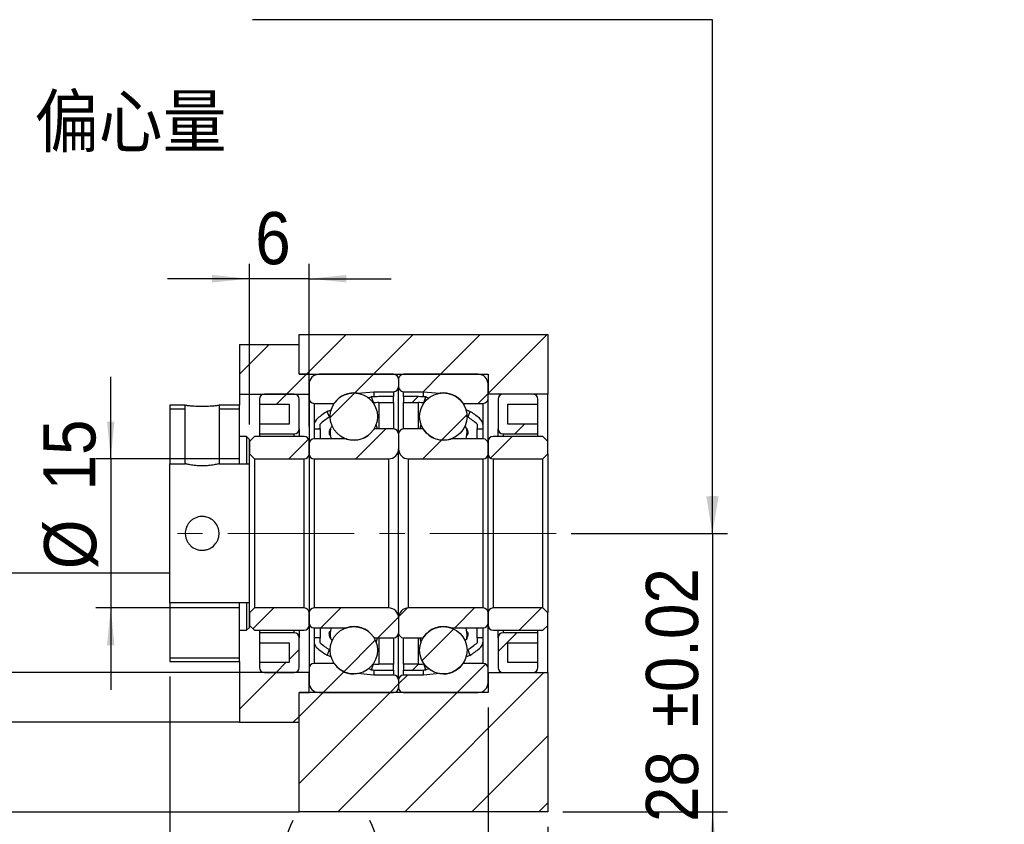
# Model space of a CAD drawing. Header units: millimetres. Extents: x 62 to 403, y 0 to 290.
# Tile 4 of 5: x 304 to 403, y 45 to 126. Entities that reach past the tile are written whole.
import ezdxf

# ---------------------------------------------------------------- set-up
doc = ezdxf.new("R2010")
doc.units = ezdxf.units.MM
doc.header["$LTSCALE"] = 1.5
doc.linetypes.add('CENTERX2', pattern=[20.32, 12.7, -2.54, 2.54, -2.54])
doc.layers.add('FORMAT', color=7, linetype='Continuous')
doc.styles.add('SLDTEXTSTYLE0', font='GOTHIC.TTF', dxfattribs={"width": 0.913, "bigfont": 'bigfont'})
doc.styles.add('SLDTEXTSTYLE1', font='GOTHIC.TTF', dxfattribs={"width": 0.913})
doc.styles.get("Standard").update_dxf_attribs({"font": 'GOTHIC.TTF'})
doc.dimstyles.new('SLDDIMSTYLE0', dxfattribs={"dimtxt": 5.25, "dimasz": 3.75, "dimexe": 0, "dimexo": 0.0625, "dimgap": 1.3125, "dimtad": 1, "dimrnd": 1e-09, "dimzin": 12, "dimdsep": 46, "dimtxsty": 'SLDTEXTSTYLE1', "dimsah": 1, "dimcen": 0.09, "dimadec": 0, "dimazin": 3, "dimtfac": 1, "dimtofl": 0, "dimtmove": 0, "dimatfit": 3, "dimfxl": 0, "dimfrac": 2, "dimtolj": 1, "dimtzin": 12, "dimarcsym": 0})
doc.dimstyles.new('SLDDIMSTYLE1', dxfattribs={"dimtxt": 5.25, "dimasz": 3.75, "dimexe": 0, "dimexo": 0.0625, "dimgap": 1.3125, "dimtad": 1, "dimrnd": 1e-09, "dimzin": 12, "dimdsep": 46, "dimtxsty": 'SLDTEXTSTYLE1', "dimsah": 1, "dimcen": 0.09, "dimadec": 0, "dimazin": 3, "dimtfac": 1, "dimtmove": 0, "dimatfit": 0, "dimfxl": 0, "dimfrac": 2, "dimtolj": 1, "dimtzin": 12, "dimarcsym": 0})
doc.dimstyles.new('SLDDIMSTYLE2', dxfattribs={"dimtxt": 0.18, "dimasz": 3.75, "dimexe": 0, "dimexo": 0.0625, "dimgap": 0, "dimtad": 0, "dimtih": 1, "dimtoh": 1, "dimdec": 0, "dimrnd": 1e-09, "dimzin": 0, "dimdsep": 46, "dimtxsty": 'Standard', "dimsah": 1, "dimcen": 0.09, "dimadec": 0, "dimazin": 0, "dimtfac": 3.75, "dimtdec": 0, "dimtofl": 0, "dimtmove": 0, "dimatfit": 3, "dimfxl": 0, "dimfrac": 2, "dimtolj": 1, "dimtzin": 0, "dimarcsym": 0})
doc.dimstyles.new('SLDDIMSTYLE4', dxfattribs={"dimtxt": 5.25, "dimasz": 3.75, "dimexe": 0, "dimexo": 0.0625, "dimgap": 1.3125, "dimtad": 1, "dimrnd": 1e-09, "dimzin": 12, "dimdsep": 46, "dimtxsty": 'SLDTEXTSTYLE1', "dimsah": 1, "dimcen": 0.09, "dimadec": 0, "dimazin": 3, "dimtol": 1, "dimtp": 0.02, "dimtm": 0.02, "dimtfac": 1, "dimtmove": 0, "dimatfit": 0, "dimfxl": 0, "dimfrac": 2, "dimtolj": 1, "dimarcsym": 0})

# ---------------------------------------------------------------- blocks, each defined once
blk = doc.blocks.new('_D_11')
at = {"layer": 'FORMAT', "color": 7}
for p, q in [((327.137, 85.355), (327.137, 101.518)), ((333.137, 85.155), (333.137, 101.518)), ((327.137, 100.018), (318.887, 100.018)), ((333.137, 100.018), (327.137, 100.018)), ((333.137, 100.018), (341.387, 100.018))]:
    blk.add_line(p, q, dxfattribs=at)
for points in [[(327.137, 100.018), (323.387, 100.393), (323.387, 99.643)], [(333.137, 100.018), (336.887, 99.643), (336.887, 100.393)]]:
    blk.add_solid(points, dxfattribs=at)
at = {"layer": 'FORMAT', "color": 7, "insert": (327.723, 106.724), "char_height": 5.25, "attachment_point": 1, "style": 'SLDTEXTSTYLE1'}
blk.add_mtext('6', dxfattribs=at)
blk = doc.blocks.new('_D_12')
at = {"layer": 'FORMAT', "color": 7}
for p, q in [((313.193, 81.905), (313.193, 90.155)), ((326.137, 81.905), (311.693, 81.905)), ((313.193, 81.905), (313.193, 66.905)), ((326.137, 66.905), (311.693, 66.905)), ((313.193, 66.905), (313.193, 58.655))]:
    blk.add_line(p, q, dxfattribs=at)
for points in [[(313.193, 81.905), (313.568, 85.655), (312.818, 85.655)], [(313.193, 66.905), (312.818, 63.155), (313.568, 63.155)]]:
    blk.add_solid(points, dxfattribs=at)
at = {"layer": 'FORMAT', "color": 7, "char_height": 5.25, "attachment_point": 1, "rotation": 90, "style": 'SLDTEXTSTYLE1'}
for s, insert in [('15', (306.407, 78.73)), ('%%c', (306.487, 70.812))]:
    blk.add_mtext(s, dxfattribs=dict(at, insert=insert))
blk = doc.blocks.new('_D_13')
at = {"layer": 'FORMAT', "color": 7}
for p, q in [((357.137, 44.905), (357.137, 26.001)), ((268.137, 42.905), (268.137, 26.001)), ((357.137, 27.501), (268.137, 27.501))]:
    blk.add_line(p, q, dxfattribs=at)
for points in [[(268.137, 27.501), (271.887, 27.126), (271.887, 27.876)], [(357.137, 27.501), (353.387, 27.876), (353.387, 27.126)]]:
    blk.add_solid(points, dxfattribs=at)
at = {"layer": 'FORMAT', "color": 7, "insert": (309.314, 34.207), "char_height": 5.25, "attachment_point": 1, "style": 'SLDTEXTSTYLE1'}
blk.add_mtext('89', dxfattribs=at)
blk = doc.blocks.new('_D_14')
at = {"layer": 'FORMAT', "color": 7}
for p, q in [((351.137, 56.905), (351.137, 35.68)), ((357.137, 44.905), (357.137, 35.68)), ((351.137, 37.18), (342.887, 37.18)), ((357.137, 37.18), (351.137, 37.18)), ((357.137, 37.18), (363.996, 37.18))]:
    blk.add_line(p, q, dxfattribs=at)
for points in [[(351.137, 37.18), (347.387, 37.555), (347.387, 36.805)], [(357.137, 37.18), (360.887, 36.805), (360.887, 37.555)]]:
    blk.add_solid(points, dxfattribs=at)
at = {"layer": 'FORMAT', "color": 7, "insert": (360.117, 43.886), "char_height": 5.25, "attachment_point": 1, "style": 'SLDTEXTSTYLE1'}
blk.add_mtext('6', dxfattribs=at)
blk = doc.blocks.new('_D_15')
at = {"layer": 'FORMAT', "color": 7}
for p, q in [((319.137, 60.005), (319.137, 35.68)), ((351.137, 56.905), (351.137, 35.68)), ((351.137, 37.18), (319.137, 37.18))]:
    blk.add_line(p, q, dxfattribs=at)
for centre, start, end in [((339.835, 41.347), 153.43495, 206.56505), ((330.925, 41.347), 333.43495, 26.56505)]:
    blk.add_arc(centre, 9.318, start, end, dxfattribs=at)
for points in [[(319.137, 37.18), (322.887, 36.805), (322.887, 37.555)], [(351.137, 37.18), (347.387, 37.555), (347.387, 36.805)]]:
    blk.add_solid(points, dxfattribs=at)
at = {"layer": 'FORMAT', "color": 7, "insert": (331.501, 43.886), "char_height": 5.25, "attachment_point": 1, "style": 'SLDTEXTSTYLE1'}
blk.add_mtext('32', dxfattribs=at)
blk = doc.blocks.new('_D_16')
at = {"layer": 'FORMAT', "color": 7}
for p, q in [((373.712, 74.405), (373.712, 82.655)), ((359.489, 74.405), (375.212, 74.405)), ((373.712, 74.405), (373.712, 46.405)), ((358.637, 46.405), (375.212, 46.405)), ((373.712, 46.405), (373.712, 38.155))]:
    blk.add_line(p, q, dxfattribs=at)
for points in [[(373.712, 74.405), (374.087, 78.155), (373.337, 78.155)], [(373.712, 46.405), (373.337, 42.655), (374.087, 42.655)]]:
    blk.add_solid(points, dxfattribs=at)
at = {"layer": 'FORMAT', "color": 7, "char_height": 5.25, "attachment_point": 1, "rotation": 90, "style": 'SLDTEXTSTYLE1'}
for s, insert in [(' ±0.02', (367.006, 53.133)), ('28', (367.006, 45.375))]:
    blk.add_mtext(s, dxfattribs=dict(at, insert=insert))

msp = doc.modelspace()

# ---------------------------------------------------------------- hatches: boundary and pattern name
at = {"linetype": 'Continuous', "lineweight": 18}
h = msp.add_hatch(dxfattribs=at)
h.set_pattern_fill('ANSI31', scale=1.5, style=0)
h.paths.add_polyline_path([(357.137, 88.405), (357.137, 94.405), (332.137, 94.405), (332.137, 90.405), (351.137, 90.405), (351.137, 88.405)], flags=0)
h = msp.add_hatch(dxfattribs=at)
h.set_pattern_fill('ANSI31', scale=1.5, style=0)
h.paths.add_polyline_path([(326.137, 88.405), (333.137, 88.405), (333.137, 90.405), (332.137, 90.405), (332.137, 93.405), (326.137, 93.405)], flags=0)
h = msp.add_hatch(dxfattribs=at)
h.set_pattern_fill('ANSI31', scale=1.5, style=0)
edge = h.paths.add_edge_path(flags=0)
edge.add_line((342.137, 89.155), (342.137, 89.905))
edge.add_arc((341.637, 89.905), 0.5, 0, 90)
edge.add_line((341.637, 90.405), (334.137, 90.405))
edge.add_arc((334.137, 89.405), 1, 90, 180)
edge.add_line((333.137, 89.405), (333.137, 87.98))
edge.add_arc((333.637, 87.98), 0.5, 180, 270)
edge.add_line((333.637, 87.48), (335.554, 87.48))
edge.add_arc((335.554, 87.68), 0.2, 270, 323.78627)
edge.add_arc((337.637, 86.155), 2.381, 82.10725, 143.78627, ccw=False)
edge.add_arc((337.992, 88.712), 0.2, 262.10725, 275)
edge.add_line((338.009, 88.513), (339.637, 88.655))
edge.add_line((339.637, 88.655), (341.637, 88.655))
edge.add_arc((341.637, 89.155), 0.5, 270, 360)
h = msp.add_hatch(dxfattribs=at)
h.set_pattern_fill('ANSI31', scale=1.5, style=0)
edge = h.paths.add_edge_path(flags=0)
edge.add_line((350.137, 90.405), (342.637, 90.405))
edge.add_arc((342.637, 89.905), 0.5, 90, 180)
edge.add_line((342.137, 89.905), (342.137, 89.155))
edge.add_arc((342.637, 89.155), 0.5, 180, 270)
edge.add_line((342.637, 88.655), (344.637, 88.655))
edge.add_line((344.637, 88.655), (346.265, 88.513))
edge.add_arc((346.283, 88.712), 0.2, 265, 277.89275)
edge.add_arc((346.637, 86.155), 2.381, 36.21373, 97.89275, ccw=False)
edge.add_arc((348.72, 87.68), 0.2, 216.21373, 270)
edge.add_line((348.72, 87.48), (350.637, 87.48))
edge.add_arc((350.637, 87.98), 0.5, 270, 360)
edge.add_line((351.137, 87.98), (351.137, 89.405))
edge.add_arc((350.137, 89.405), 1, 0, 90)
h = msp.add_hatch(dxfattribs=at)
h.set_pattern_fill('ANSI31', scale=1.5, style=0)
edge = h.paths.add_edge_path(flags=0)
edge.add_line((328.137, 87.405), (331.137, 87.405))
edge.add_line((331.137, 87.405), (331.137, 85.405))
edge.add_line((331.137, 85.405), (328.137, 85.405))
edge.add_line((328.137, 85.405), (328.137, 84.405))
edge.add_line((328.137, 84.405), (331.637, 84.405))
edge.add_arc((331.637, 84.905), 0.5, 270, 360)
edge.add_line((332.137, 84.905), (332.137, 87.905))
edge.add_arc((331.637, 87.905), 0.5, 0, 90)
edge.add_line((331.637, 88.405), (328.637, 88.405))
edge.add_arc((328.637, 87.905), 0.5, 90, 180)
edge.add_line((328.137, 87.905), (328.137, 87.405))
h = msp.add_hatch(dxfattribs=at)
h.set_pattern_fill('ANSI31', scale=1.5, style=0)
edge = h.paths.add_edge_path(flags=0)
edge.add_arc((337.637, 86.155), 2.381, 0, 360)
h = msp.add_hatch(dxfattribs=at)
h.set_pattern_fill('ANSI31', scale=1.5, style=0)
edge = h.paths.add_edge_path(flags=0)
edge.add_arc((340.137, 78.385), 9.17, 90, 93.34704, ccw=False)
edge.add_line((340.137, 87.555), (341.637, 87.555))
edge.add_line((341.637, 87.555), (341.637, 88.155))
edge.add_line((341.637, 88.155), (340.137, 88.155))
edge.add_arc((340.137, 78.385), 9.77, 90, 94.42995)
edge.add_line((339.382, 88.126), (339.602, 87.54))
h = msp.add_hatch(dxfattribs=at)
h.set_pattern_fill('ANSI31', scale=1.5, style=0)
edge = h.paths.add_edge_path(flags=0)
edge.add_line((342.637, 88.155), (342.637, 87.555))
edge.add_line((342.637, 87.555), (344.137, 87.555))
edge.add_arc((344.137, 78.385), 9.17, 86.65296, 90, ccw=False)
edge.add_line((344.672, 87.54), (344.892, 88.126))
edge.add_arc((344.137, 78.385), 9.77, 85.57005, 90)
edge.add_line((344.137, 88.155), (342.637, 88.155))
h = msp.add_hatch(dxfattribs=at)
h.set_pattern_fill('ANSI31', scale=1.5, style=0)
edge = h.paths.add_edge_path(flags=0)
edge.add_arc((346.637, 86.155), 2.381, 0, 360)
h = msp.add_hatch(dxfattribs=at)
h.set_pattern_fill('ANSI31', scale=1.5, style=0)
edge = h.paths.add_edge_path(flags=0)
edge.add_line((356.137, 85.405), (353.137, 85.405))
edge.add_line((353.137, 85.405), (353.137, 87.405))
edge.add_line((353.137, 87.405), (356.137, 87.405))
edge.add_line((356.137, 87.405), (356.137, 87.905))
edge.add_arc((355.637, 87.905), 0.5, 360, 450)
edge.add_line((355.637, 88.405), (352.637, 88.405))
edge.add_arc((352.637, 87.905), 0.5, 90, 180)
edge.add_line((352.137, 87.905), (352.137, 84.905))
edge.add_arc((352.637, 84.905), 0.5, 180, 270)
edge.add_line((352.637, 84.405), (356.137, 84.405))
edge.add_line((356.137, 84.405), (356.137, 85.405))
h = msp.add_hatch(dxfattribs=at)
h.set_pattern_fill('ANSI31', scale=1.5, style=0)
h.paths.add_polyline_path([(320.687, 87.305), (319.137, 87.305), (319.137, 81.405), (320.687, 81.405)], flags=0)
h.paths.add_polyline_path([(319.137, 81.405), (319.137, 87.305), (320.687, 87.305), (320.687, 81.405)], flags=0)
h = msp.add_hatch(dxfattribs=at)
h.set_pattern_fill('ANSI31', scale=1.5, style=0)
h.paths.add_polyline_path([(326.137, 87.305), (324.087, 87.305), (324.087, 81.405), (327.137, 81.405), (327.137, 83.855), (326.837, 84.155), (326.137, 84.155)], flags=0)
h.paths.add_polyline_path([(324.087, 81.405), (324.087, 87.305), (326.137, 87.305), (326.137, 84.155), (326.837, 84.155), (327.137, 83.855), (327.137, 81.405)], flags=0)
h = msp.add_hatch(dxfattribs=at)
h.set_pattern_fill('ANSI31', scale=1.5, style=0)
edge = h.paths.add_edge_path(flags=0)
edge.add_line((335.176, 86.098), (334.962, 86.672))
edge.add_arc((340.137, 78.385), 9.77, 121.98535, 128.83745)
edge.add_arc((334.637, 85.216), 1, 128.83745, 180)
edge.add_line((333.637, 85.216), (333.637, 84.905))
edge.add_line((333.637, 84.905), (334.237, 84.905))
edge.add_line((334.237, 84.905), (334.237, 85.405))
edge.add_arc((340.137, 78.385), 9.17, 122.74811, 130.04417, ccw=False)
h = msp.add_hatch(dxfattribs=at)
h.set_pattern_fill('ANSI31', scale=1.5, style=0)
edge = h.paths.add_edge_path(flags=0)
edge.add_arc((349.637, 85.216), 1, 0, 51.16255)
edge.add_arc((344.137, 78.385), 9.77, 51.16255, 58.01465)
edge.add_line((349.312, 86.672), (349.098, 86.098))
edge.add_arc((344.137, 78.385), 9.17, 49.95583, 57.25189, ccw=False)
edge.add_line((350.037, 85.405), (350.037, 84.905))
edge.add_line((350.037, 84.905), (350.637, 84.905))
edge.add_line((350.637, 84.905), (350.637, 85.216))
h = msp.add_hatch(dxfattribs=at)
h.set_pattern_fill('ANSI31', scale=1.5, style=0)
edge = h.paths.add_edge_path(flags=0)
edge.add_line((333.137, 83.405), (333.137, 82.405))
edge.add_arc((333.637, 82.405), 0.5, 180, 270)
edge.add_line((333.637, 81.905), (341.137, 81.905))
edge.add_arc((341.137, 82.905), 1, 270, 360)
edge.add_line((342.137, 82.905), (342.137, 84.405))
edge.add_arc((341.637, 84.405), 0.5, 0, 90)
edge.add_line((341.637, 84.905), (339.773, 84.905))
edge.add_arc((339.773, 84.705), 0.2, 90, 145.82355)
edge.add_arc((337.637, 86.155), 2.381, 251.65026, 325.82355, ccw=False)
edge.add_arc((336.824, 83.705), 0.2, 71.65026, 90)
edge.add_line((336.824, 83.905), (333.637, 83.905))
edge.add_arc((333.637, 83.405), 0.5, 90, 180)
h = msp.add_hatch(dxfattribs=at)
h.set_pattern_fill('ANSI31', scale=1.5, style=0)
edge = h.paths.add_edge_path(flags=0)
edge.add_line((343.137, 81.905), (350.637, 81.905))
edge.add_arc((350.637, 82.405), 0.5, 270, 360)
edge.add_line((351.137, 82.405), (351.137, 83.405))
edge.add_arc((350.637, 83.405), 0.5, 0, 90)
edge.add_line((350.637, 83.905), (347.45, 83.905))
edge.add_arc((347.45, 83.705), 0.2, 90, 108.34974)
edge.add_arc((346.637, 86.155), 2.381, 214.17645, 288.34974, ccw=False)
edge.add_arc((344.502, 84.705), 0.2, 34.17645, 90)
edge.add_line((344.502, 84.905), (342.637, 84.905))
edge.add_arc((342.637, 84.405), 0.5, 90, 180)
edge.add_line((342.137, 84.405), (342.137, 82.905))
edge.add_arc((343.137, 82.905), 1, 180, 270)
h = msp.add_hatch(dxfattribs=at)
h.set_pattern_fill('ANSI31', scale=1.5, style=0)
edge = h.paths.add_edge_path(flags=0)
edge.add_line((327.137, 82.405), (327.637, 81.905))
edge.add_line((327.637, 81.905), (332.637, 81.905))
edge.add_arc((332.637, 82.405), 0.5, 270, 360)
edge.add_line((333.137, 82.405), (333.137, 83.655))
edge.add_arc((332.637, 83.655), 0.5, 0, 90)
edge.add_line((332.637, 84.155), (327.637, 84.155))
edge.add_line((327.637, 84.155), (327.137, 83.655))
edge.add_line((327.137, 83.655), (327.137, 82.405))
h = msp.add_hatch(dxfattribs=at)
h.set_pattern_fill('ANSI31', scale=1.5, style=0)
edge = h.paths.add_edge_path(flags=0)
edge.add_line((356.637, 81.905), (357.137, 82.405))
edge.add_line((357.137, 82.405), (357.137, 83.655))
edge.add_line((357.137, 83.655), (356.637, 84.155))
edge.add_line((356.637, 84.155), (351.637, 84.155))
edge.add_arc((351.637, 83.655), 0.5, 90, 180)
edge.add_line((351.137, 83.655), (351.137, 82.405))
edge.add_arc((351.637, 82.405), 0.5, 180, 270)
edge.add_line((351.637, 81.905), (356.637, 81.905))
h = msp.add_hatch(dxfattribs=at)
h.set_pattern_fill('ANSI31', scale=1.5, style=0)
h.paths.add_polyline_path([(327.137, 67.405), (319.137, 67.405), (319.137, 61.505), (326.137, 61.505), (326.137, 64.655), (326.837, 64.655), (327.137, 64.955)], flags=0)
h.paths.add_polyline_path([(319.137, 61.505), (319.137, 67.405), (327.137, 67.405), (327.137, 64.955), (326.837, 64.655), (326.137, 64.655), (326.137, 61.505)], flags=0)
h = msp.add_hatch(dxfattribs=at)
h.set_pattern_fill('ANSI31', scale=1.5, style=0)
edge = h.paths.add_edge_path(flags=0)
edge.add_line((327.637, 66.905), (327.137, 66.405))
edge.add_line((327.137, 66.405), (327.137, 65.155))
edge.add_line((327.137, 65.155), (327.637, 64.655))
edge.add_line((327.637, 64.655), (332.637, 64.655))
edge.add_arc((332.637, 65.155), 0.5, 270, 360)
edge.add_line((333.137, 65.155), (333.137, 66.405))
edge.add_arc((332.637, 66.405), 0.5, 360, 450)
edge.add_line((332.637, 66.905), (327.637, 66.905))
h = msp.add_hatch(dxfattribs=at)
h.set_pattern_fill('ANSI31', scale=1.5, style=0)
edge = h.paths.add_edge_path(flags=0)
edge.add_line((341.137, 66.905), (333.637, 66.905))
edge.add_arc((333.637, 66.405), 0.5, 90, 180)
edge.add_line((333.137, 66.405), (333.137, 65.405))
edge.add_arc((333.637, 65.405), 0.5, 180, 270)
edge.add_line((333.637, 64.905), (336.824, 64.905))
edge.add_arc((336.824, 65.105), 0.2, 270, 288.34974)
edge.add_arc((337.637, 62.655), 2.381, 34.17645, 108.34974, ccw=False)
edge.add_arc((339.773, 64.105), 0.2, 214.17645, 270)
edge.add_line((339.773, 63.905), (341.637, 63.905))
edge.add_arc((341.637, 64.405), 0.5, 270, 360)
edge.add_line((342.137, 64.405), (342.137, 65.905))
edge.add_arc((341.137, 65.905), 1, 0, 90)
h = msp.add_hatch(dxfattribs=at)
h.set_pattern_fill('ANSI31', scale=1.5, style=0)
edge = h.paths.add_edge_path(flags=0)
edge.add_line((351.137, 65.405), (351.137, 66.405))
edge.add_arc((350.637, 66.405), 0.5, 360, 450)
edge.add_line((350.637, 66.905), (343.137, 66.905))
edge.add_arc((343.137, 65.905), 1, 90, 180)
edge.add_line((342.137, 65.905), (342.137, 64.405))
edge.add_arc((342.637, 64.405), 0.5, 180, 270)
edge.add_line((342.637, 63.905), (344.502, 63.905))
edge.add_arc((344.502, 64.105), 0.2, 270, 325.82355)
edge.add_arc((346.637, 62.655), 2.381, 71.65026, 145.82355, ccw=False)
edge.add_arc((347.45, 65.105), 0.2, 251.65026, 270)
edge.add_line((347.45, 64.905), (350.637, 64.905))
edge.add_arc((350.637, 65.405), 0.5, 270, 360)
h = msp.add_hatch(dxfattribs=at)
h.set_pattern_fill('ANSI31', scale=1.5, style=0)
edge = h.paths.add_edge_path(flags=0)
edge.add_line((357.137, 66.405), (356.637, 66.905))
edge.add_line((356.637, 66.905), (351.637, 66.905))
edge.add_arc((351.637, 66.405), 0.5, 90, 180)
edge.add_line((351.137, 66.405), (351.137, 65.155))
edge.add_arc((351.637, 65.155), 0.5, 180, 270)
edge.add_line((351.637, 64.655), (356.637, 64.655))
edge.add_line((356.637, 64.655), (357.137, 65.155))
edge.add_line((357.137, 65.155), (357.137, 66.405))
h = msp.add_hatch(dxfattribs=at)
h.set_pattern_fill('ANSI31', scale=1.5, style=0)
edge = h.paths.add_edge_path(flags=0)
edge.add_line((328.137, 63.405), (331.137, 63.405))
edge.add_line((331.137, 63.405), (331.137, 61.405))
edge.add_line((331.137, 61.405), (328.137, 61.405))
edge.add_line((328.137, 61.405), (328.137, 60.905))
edge.add_arc((328.637, 60.905), 0.5, 180, 270)
edge.add_line((328.637, 60.405), (331.637, 60.405))
edge.add_arc((331.637, 60.905), 0.5, 270, 360)
edge.add_line((332.137, 60.905), (332.137, 63.905))
edge.add_arc((331.637, 63.905), 0.5, 360, 450)
edge.add_line((331.637, 64.405), (328.137, 64.405))
edge.add_line((328.137, 64.405), (328.137, 63.405))
h = msp.add_hatch(dxfattribs=at)
h.set_pattern_fill('ANSI31', scale=1.5, style=0)
edge = h.paths.add_edge_path(flags=0)
edge.add_arc((337.637, 62.655), 2.381, 0, 360)
h = msp.add_hatch(dxfattribs=at)
h.set_pattern_fill('ANSI31', scale=1.5, style=0)
edge = h.paths.add_edge_path(flags=0)
edge.add_arc((346.637, 62.655), 2.381, 0, 360)
h = msp.add_hatch(dxfattribs=at)
h.set_pattern_fill('ANSI31', scale=1.5, style=0)
edge = h.paths.add_edge_path(flags=0)
edge.add_line((356.137, 61.405), (353.137, 61.405))
edge.add_line((353.137, 61.405), (353.137, 63.405))
edge.add_line((353.137, 63.405), (356.137, 63.405))
edge.add_line((356.137, 63.405), (356.137, 64.405))
edge.add_line((356.137, 64.405), (352.637, 64.405))
edge.add_arc((352.637, 63.905), 0.5, 90, 180)
edge.add_line((352.137, 63.905), (352.137, 60.905))
edge.add_arc((352.637, 60.905), 0.5, 180, 270)
edge.add_line((352.637, 60.405), (355.637, 60.405))
edge.add_arc((355.637, 60.905), 0.5, 270, 360)
edge.add_line((356.137, 60.905), (356.137, 61.405))
h = msp.add_hatch(dxfattribs=at)
h.set_pattern_fill('ANSI31', scale=1.5, style=0)
edge = h.paths.add_edge_path(flags=0)
edge.add_arc((334.637, 63.594), 1, 180, 231.16255)
edge.add_arc((340.137, 70.426), 9.77, 231.16255, 238.01465)
edge.add_line((334.962, 62.138), (335.176, 62.713))
edge.add_arc((340.137, 70.426), 9.17, 229.95583, 237.25189, ccw=False)
edge.add_line((334.237, 63.405), (334.237, 63.905))
edge.add_line((334.237, 63.905), (333.637, 63.905))
edge.add_line((333.637, 63.905), (333.637, 63.594))
h = msp.add_hatch(dxfattribs=at)
h.set_pattern_fill('ANSI31', scale=1.5, style=0)
edge = h.paths.add_edge_path(flags=0)
edge.add_line((349.098, 62.713), (349.312, 62.138))
edge.add_arc((344.137, 70.426), 9.77, 301.98535, 308.83745)
edge.add_arc((349.637, 63.594), 1, 308.83745, 360)
edge.add_line((350.637, 63.594), (350.637, 63.905))
edge.add_line((350.637, 63.905), (350.037, 63.905))
edge.add_line((350.037, 63.905), (350.037, 63.405))
edge.add_arc((344.137, 70.426), 9.17, 302.74811, 310.04417, ccw=False)
h = msp.add_hatch(dxfattribs=at)
h.set_pattern_fill('ANSI31', scale=1.5, style=0)
h.paths.add_polyline_path([(332.137, 58.405), (333.137, 58.405), (333.137, 60.405), (326.137, 60.405), (326.137, 55.405), (332.137, 55.405)], flags=0)
h = msp.add_hatch(dxfattribs=at)
h.set_pattern_fill('ANSI31', scale=1.5, style=0)
h.paths.add_polyline_path([(357.137, 60.405), (351.137, 60.405), (351.137, 58.405), (332.137, 58.405), (332.137, 46.405), (357.137, 46.405)], flags=0)
h = msp.add_hatch(dxfattribs=at)
h.set_pattern_fill('ANSI31', scale=1.5, style=0)
edge = h.paths.add_edge_path(flags=0)
edge.add_line((334.137, 58.405), (341.637, 58.405))
edge.add_arc((341.637, 58.905), 0.5, 270, 360)
edge.add_line((342.137, 58.905), (342.137, 59.655))
edge.add_arc((341.637, 59.655), 0.5, 0, 90)
edge.add_line((341.637, 60.155), (339.637, 60.155))
edge.add_line((339.637, 60.155), (338.009, 60.298))
edge.add_arc((337.992, 60.098), 0.2, 85, 97.89275)
edge.add_arc((337.637, 62.655), 2.381, 216.21373, 277.89275, ccw=False)
edge.add_arc((335.554, 61.13), 0.2, 36.21373, 90)
edge.add_line((335.554, 61.33), (333.637, 61.33))
edge.add_arc((333.637, 60.83), 0.5, 90, 180)
edge.add_line((333.137, 60.83), (333.137, 59.405))
edge.add_arc((334.137, 59.405), 1, 180, 270)
h = msp.add_hatch(dxfattribs=at)
h.set_pattern_fill('ANSI31', scale=1.5, style=0)
edge = h.paths.add_edge_path(flags=0)
edge.add_line((341.637, 60.655), (341.637, 61.255))
edge.add_line((341.637, 61.255), (340.137, 61.255))
edge.add_arc((340.137, 70.426), 9.17, 266.65296, 270, ccw=False)
edge.add_line((339.602, 61.271), (339.382, 60.684))
edge.add_arc((340.137, 70.426), 9.77, 265.57005, 270)
edge.add_line((340.137, 60.655), (341.637, 60.655))
h = msp.add_hatch(dxfattribs=at)
h.set_pattern_fill('ANSI31', scale=1.5, style=0)
edge = h.paths.add_edge_path(flags=0)
edge.add_line((342.137, 59.655), (342.137, 58.905))
edge.add_arc((342.637, 58.905), 0.5, 180, 270)
edge.add_line((342.637, 58.405), (350.137, 58.405))
edge.add_arc((350.137, 59.405), 1, 270, 360)
edge.add_line((351.137, 59.405), (351.137, 60.83))
edge.add_arc((350.637, 60.83), 0.5, 0, 90)
edge.add_line((350.637, 61.33), (348.72, 61.33))
edge.add_arc((348.72, 61.13), 0.2, 90, 143.78627)
edge.add_arc((346.637, 62.655), 2.381, 262.10725, 323.78627, ccw=False)
edge.add_arc((346.283, 60.098), 0.2, 82.10725, 95)
edge.add_line((346.265, 60.298), (344.637, 60.155))
edge.add_line((344.637, 60.155), (342.637, 60.155))
edge.add_arc((342.637, 59.655), 0.5, 90, 180)
h = msp.add_hatch(dxfattribs=at)
h.set_pattern_fill('ANSI31', scale=1.5, style=0)
edge = h.paths.add_edge_path(flags=0)
edge.add_arc((344.137, 70.426), 9.17, 270, 273.34704, ccw=False)
edge.add_line((344.137, 61.255), (342.637, 61.255))
edge.add_line((342.637, 61.255), (342.637, 60.655))
edge.add_line((342.637, 60.655), (344.137, 60.655))
edge.add_arc((344.137, 70.426), 9.77, 270, 274.42995)
edge.add_line((344.892, 60.684), (344.672, 61.271))

# ---------------------------------------------------------------- linework, layer by layer
at = {"color": 7, "linetype": 'Continuous', "lineweight": 25}
for p, q in [((332.137, 90.405), (332.137, 94.405)), ((332.137, 94.405), (357.137, 94.405)), ((357.137, 94.405), (357.137, 88.405)), ((326.137, 93.405), (326.137, 88.405)), ((326.137, 93.405), (332.137, 93.405)), ((332.137, 90.405), (332.137, 93.405)), ((332.137, 90.405), (351.137, 90.405)), ((333.137, 90.405), (332.137, 90.405)), ((333.137, 88.405), (333.137, 90.405)), ((341.637, 90.405), (334.137, 90.405)), ((350.137, 90.405), (342.637, 90.405)), ((351.137, 90.405), (351.137, 88.405)), ((333.137, 89.405), (333.137, 87.98)), ((342.137, 89.905), (342.137, 89.155)), ((342.137, 84.405), (342.137, 89.155)), ((351.137, 87.98), (351.137, 89.405)), ((326.137, 88.405), (333.137, 88.405)), ((326.137, 88.405), (326.137, 87.305)), ((331.637, 88.405), (328.637, 88.405)), ((338.009, 88.513), (339.637, 88.655)), ((339.382, 88.126), (339.602, 87.54)), ((339.637, 88.655), (341.637, 88.655)), ((339.637, 88.655), (339.637, 88.142)), ((341.637, 88.155), (340.137, 88.155)), ((341.637, 87.555), (341.637, 88.155)), ((342.637, 88.655), (344.637, 88.655)), ((344.137, 88.155), (342.637, 88.155)), ((342.637, 88.155), (342.637, 87.555)), ((344.637, 88.655), (346.265, 88.513)), ((344.637, 88.142), (344.637, 88.655)), ((344.672, 87.54), (344.892, 88.126)), ((357.137, 88.405), (351.137, 88.405)), ((355.637, 88.405), (352.637, 88.405)), ((357.137, 83.655), (357.137, 88.405)), ((320.687, 87.305), (319.137, 87.305)), ((320.687, 87.305), (319.137, 87.305)), ((319.137, 87.305), (319.137, 81.405)), ((319.137, 87.305), (319.137, 81.405)), ((320.687, 81.405), (320.687, 87.305)), ((320.687, 81.405), (320.687, 87.305)), ((324.087, 87.305), (324.087, 81.405)), ((324.087, 87.305), (324.087, 81.405)), ((326.137, 87.305), (324.087, 87.305)), ((326.137, 87.305), (324.087, 87.305)), ((326.137, 84.155), (326.137, 87.305)), ((326.137, 84.155), (326.137, 87.305)), ((328.137, 87.905), (328.137, 87.405)), ((328.137, 87.405), (331.137, 87.405)), ((328.137, 87.405), (328.137, 85.405)), ((331.137, 87.405), (331.137, 85.405)), ((332.137, 84.905), (332.137, 87.905)), ((333.137, 87.98), (333.137, 83.655)), ((333.637, 87.48), (335.554, 87.48)), ((340.137, 87.555), (341.637, 87.555)), ((341.637, 87.555), (341.637, 84.905)), ((342.637, 87.555), (344.137, 87.555)), ((342.637, 84.905), (342.637, 87.555)), ((348.72, 87.48), (350.637, 87.48)), ((351.137, 83.655), (351.137, 87.98)), ((352.137, 87.905), (352.137, 84.905)), ((353.137, 87.405), (356.137, 87.405)), ((353.137, 85.405), (353.137, 87.405)), ((356.137, 87.405), (356.137, 87.905)), ((356.137, 85.405), (356.137, 87.405)), ((319.137, 86.948), (320.687, 86.948)), ((324.087, 86.948), (326.137, 86.948)), ((335.176, 86.098), (334.962, 86.672)), ((349.312, 86.672), (349.098, 86.098)), ((328.137, 85.405), (328.137, 84.405)), ((331.137, 85.405), (328.137, 85.405)), ((333.637, 85.216), (333.637, 84.905)), ((334.237, 84.905), (334.237, 85.405)), ((350.037, 85.405), (350.037, 84.905)), ((350.637, 84.905), (350.637, 85.216)), ((356.137, 85.405), (353.137, 85.405)), ((356.137, 84.405), (356.137, 85.405)), ((328.137, 84.405), (331.637, 84.405)), ((328.137, 84.405), (328.137, 84.155)), ((332.137, 84.905), (332.137, 84.155)), ((333.637, 84.905), (334.237, 84.905)), ((333.637, 84.905), (333.637, 83.905)), ((334.237, 84.905), (334.237, 83.905)), ((341.637, 84.905), (339.773, 84.905)), ((342.137, 84.405), (342.137, 82.905)), ((344.502, 84.905), (342.637, 84.905)), ((349.018, 84.581), (348.979, 85.009)), ((350.037, 84.905), (350.637, 84.905)), ((350.037, 83.905), (350.037, 84.905)), ((350.637, 83.905), (350.637, 84.905)), ((352.137, 84.155), (352.137, 84.905)), ((352.637, 84.405), (356.137, 84.405)), ((356.137, 84.155), (356.137, 84.405)), ((326.837, 84.155), (326.137, 84.155)), ((326.837, 84.155), (326.137, 84.155)), ((326.137, 81.405), (326.137, 84.155)), ((326.837, 84.155), (327.137, 83.855)), ((326.837, 84.155), (327.137, 83.855)), ((326.837, 84.155), (326.837, 81.405)), ((327.137, 83.655), (327.637, 84.155)), ((327.137, 81.405), (327.137, 83.855)), ((327.137, 81.405), (327.137, 83.855)), ((327.137, 83.655), (327.137, 82.405)), ((332.637, 84.155), (327.637, 84.155)), ((333.137, 82.405), (333.137, 83.655)), ((333.137, 83.405), (333.137, 82.405)), ((336.824, 83.905), (333.637, 83.905)), ((350.637, 83.905), (347.45, 83.905)), ((351.137, 83.655), (351.137, 82.405)), ((351.137, 82.405), (351.137, 83.405)), ((356.637, 84.155), (351.637, 84.155)), ((356.637, 84.155), (357.137, 83.655)), ((357.137, 82.405), (357.137, 83.655)), ((327.637, 81.905), (327.137, 82.405)), ((333.137, 82.405), (333.137, 66.405)), ((342.137, 65.905), (342.137, 82.905)), ((351.137, 66.405), (351.137, 82.405)), ((357.137, 82.405), (356.637, 81.905)), ((357.137, 82.405), (357.137, 66.405)), ((319.137, 67.405), (319.137, 81.405)), ((319.137, 81.405), (320.687, 81.405)), ((319.137, 81.405), (320.687, 81.405)), ((324.087, 81.405), (327.137, 81.405)), ((324.087, 81.405), (327.137, 81.405)), ((327.137, 67.405), (327.137, 81.405)), ((327.637, 81.905), (332.637, 81.905)), ((327.637, 81.905), (327.637, 66.905)), ((332.637, 66.905), (332.637, 81.905)), ((333.637, 81.905), (341.137, 81.905)), ((333.637, 81.905), (333.637, 66.905)), ((341.137, 81.905), (341.137, 66.905)), ((343.137, 66.905), (343.137, 81.905)), ((343.137, 81.905), (350.637, 81.905)), ((350.637, 66.905), (350.637, 81.905)), ((351.637, 81.905), (356.637, 81.905)), ((351.637, 81.905), (351.637, 66.905)), ((356.637, 66.905), (356.637, 81.905)), ((319.137, 70.405), (275.637, 70.405)), ((327.137, 67.405), (319.137, 67.405)), ((327.137, 67.405), (319.137, 67.405)), ((319.137, 67.405), (319.137, 61.505)), ((319.137, 67.405), (319.137, 61.505)), ((326.137, 64.655), (326.137, 67.405)), ((326.837, 67.405), (326.837, 64.655)), ((327.137, 64.955), (327.137, 67.405)), ((327.137, 64.955), (327.137, 67.405)), ((327.137, 66.405), (327.637, 66.905)), ((327.137, 66.405), (327.137, 65.155)), ((332.637, 66.905), (327.637, 66.905)), ((333.137, 65.155), (333.137, 66.405)), ((333.137, 66.405), (333.137, 65.405)), ((341.137, 66.905), (333.637, 66.905)), ((350.637, 66.905), (343.137, 66.905)), ((351.137, 65.405), (351.137, 66.405)), ((351.137, 66.405), (351.137, 65.155)), ((356.637, 66.905), (351.637, 66.905)), ((356.637, 66.905), (357.137, 66.405)), ((357.137, 65.155), (357.137, 66.405)), ((342.137, 65.905), (342.137, 64.405)), ((326.137, 64.655), (326.837, 64.655)), ((326.137, 61.505), (326.137, 64.655)), ((326.137, 61.505), (326.137, 64.655)), ((326.137, 64.655), (326.837, 64.655)), ((327.137, 64.955), (326.837, 64.655)), ((327.137, 64.955), (326.837, 64.655)), ((327.637, 64.655), (327.137, 65.155)), ((327.637, 64.655), (332.637, 64.655)), ((328.137, 64.655), (328.137, 64.405)), ((328.137, 64.405), (328.137, 63.405)), ((331.637, 64.405), (328.137, 64.405)), ((332.137, 64.655), (332.137, 63.905)), ((333.137, 65.155), (333.137, 60.83)), ((333.637, 64.905), (336.824, 64.905)), ((333.637, 64.905), (333.637, 63.905)), ((334.237, 64.905), (334.237, 63.905)), ((342.137, 59.655), (342.137, 64.405)), ((347.45, 64.905), (350.637, 64.905)), ((350.037, 63.905), (350.037, 64.905)), ((350.637, 63.905), (350.637, 64.905)), ((351.137, 60.83), (351.137, 65.155)), ((351.637, 64.655), (356.637, 64.655)), ((352.137, 63.905), (352.137, 64.655)), ((356.137, 64.405), (352.637, 64.405)), ((356.137, 64.405), (356.137, 64.655)), ((356.137, 63.405), (356.137, 64.405)), ((357.137, 65.155), (356.637, 64.655)), ((357.137, 60.405), (357.137, 65.155)), ((328.137, 63.405), (331.137, 63.405)), ((328.137, 63.405), (328.137, 61.405)), ((331.137, 63.405), (331.137, 61.405)), ((332.137, 60.905), (332.137, 63.905)), ((333.637, 63.905), (333.637, 63.594)), ((334.237, 63.905), (333.637, 63.905)), ((334.237, 63.405), (334.237, 63.905)), ((339.773, 63.905), (341.637, 63.905)), ((341.637, 63.905), (341.637, 61.255)), ((342.637, 61.255), (342.637, 63.905)), ((342.637, 63.905), (344.502, 63.905)), ((348.989, 63.854), (349.018, 64.229)), ((350.037, 63.905), (350.037, 63.405)), ((350.637, 63.905), (350.037, 63.905)), ((350.637, 63.594), (350.637, 63.905)), ((352.137, 63.905), (352.137, 60.905)), ((353.137, 63.405), (356.137, 63.405)), ((353.137, 61.405), (353.137, 63.405)), ((356.137, 61.405), (356.137, 63.405)), ((334.962, 62.138), (335.176, 62.713)), ((349.098, 62.713), (349.312, 62.138)), ((326.137, 61.862), (319.137, 61.862)), ((319.137, 61.505), (326.137, 61.505)), ((319.137, 61.505), (326.137, 61.505)), ((326.137, 61.505), (326.137, 60.405)), ((328.137, 61.405), (328.137, 60.905)), ((331.137, 61.405), (328.137, 61.405)), ((356.137, 61.405), (353.137, 61.405)), ((356.137, 60.905), (356.137, 61.405)), ((326.137, 60.405), (269.137, 60.405)), ((326.137, 60.405), (326.137, 55.405)), ((333.137, 60.405), (326.137, 60.405)), ((328.637, 60.405), (331.637, 60.405)), ((333.137, 60.83), (333.137, 59.405)), ((333.137, 58.405), (333.137, 60.405)), ((335.554, 61.33), (333.637, 61.33)), ((339.602, 61.271), (339.382, 60.684)), ((339.637, 60.668), (339.637, 60.155)), ((341.637, 61.255), (340.137, 61.255)), ((340.137, 60.655), (341.637, 60.655)), ((341.637, 60.655), (341.637, 61.255)), ((344.137, 61.255), (342.637, 61.255)), ((342.637, 61.255), (342.637, 60.655)), ((342.637, 60.655), (344.137, 60.655)), ((344.637, 60.155), (344.637, 60.668)), ((344.892, 60.684), (344.672, 61.271)), ((350.637, 61.33), (348.72, 61.33)), ((351.137, 59.405), (351.137, 60.83)), ((351.137, 60.405), (351.137, 58.405)), ((351.137, 60.405), (357.137, 60.405)), ((352.637, 60.405), (355.637, 60.405)), ((357.137, 60.405), (357.137, 46.405)), ((339.637, 60.155), (338.009, 60.298)), ((341.637, 60.155), (339.637, 60.155)), ((342.137, 59.655), (342.137, 58.905)), ((344.637, 60.155), (342.637, 60.155)), ((346.265, 60.298), (344.637, 60.155)), ((332.137, 46.405), (332.137, 58.405)), ((351.137, 58.405), (332.137, 58.405)), ((332.137, 55.405), (332.137, 58.405)), ((332.137, 58.405), (333.137, 58.405)), ((334.137, 58.405), (341.637, 58.405)), ((342.637, 58.405), (350.137, 58.405)), ((326.137, 55.405), (269.137, 55.405)), ((326.137, 55.405), (332.137, 55.405)), ((269.137, 46.405), (332.137, 46.405)), ((357.137, 46.405), (332.137, 46.405))]:
    msp.add_line(p, q, dxfattribs=at)
at = {"color": 8, "linetype": 'Continuous', "lineweight": 25}
for p, q in [((338.009, 88.513), (338.009, 88.507)), ((341.637, 88.655), (341.637, 88.155)), ((342.637, 88.155), (342.637, 88.655)), ((346.265, 88.507), (346.265, 88.513)), ((333.637, 87.48), (333.637, 85.216)), ((335.554, 87.48), (335.554, 87.31)), ((340.137, 87.555), (340.137, 84.905)), ((344.137, 84.905), (344.137, 87.555)), ((348.72, 87.31), (348.72, 87.48)), ((350.637, 85.216), (350.637, 87.48)), ((331.637, 84.155), (331.637, 84.405)), ((352.637, 84.405), (352.637, 84.155)), ((331.637, 64.405), (331.637, 64.655)), ((352.637, 64.655), (352.637, 64.405)), ((333.637, 63.594), (333.637, 61.33)), ((340.137, 63.905), (340.137, 61.255)), ((344.137, 61.255), (344.137, 63.905)), ((350.637, 61.33), (350.637, 63.594)), ((335.554, 61.501), (335.554, 61.33)), ((348.72, 61.33), (348.72, 61.501)), ((341.637, 60.655), (341.637, 60.155)), ((342.637, 60.155), (342.637, 60.655)), ((338.009, 60.303), (338.009, 60.298)), ((346.265, 60.298), (346.265, 60.303))]:
    msp.add_line(p, q, dxfattribs=at)
at = {"color": 7, "linetype": 'Continuous', "lineweight": 25, "flags": 128}
for points in [[(339.996, 84.905), (339.975, 85.032), (339.885, 85.368)], [(344.39, 85.368), (344.352, 85.252), (344.278, 84.905)], [(348.92, 83.905), (348.975, 84.13), (349.018, 84.581)], [(349.018, 64.229), (348.975, 64.68), (348.92, 64.905)], [(339.885, 63.442), (339.975, 63.779), (339.996, 63.905)], [(344.278, 63.905), (344.352, 63.558), (344.39, 63.442)]]:
    msp.add_lwpolyline(points, dxfattribs=at)
at = {"color": 7, "linetype": 'Continuous', "lineweight": 25}
for centre in [(337.637, 86.155), (346.637, 86.155), (337.637, 62.655), (346.637, 62.655)]:
    msp.add_circle(centre, 2.381, dxfattribs=at)
for centre, radius, start, end in [((334.137, 89.405), 1, 90, 180), ((341.637, 89.905), 0.5, 0, 90), ((342.637, 89.905), 0.5, 90, 180), ((350.137, 89.405), 1, 0, 90), ((341.637, 89.155), 0.5, 270, 0), ((342.637, 89.155), 0.5, 180, 270), ((328.637, 87.905), 0.5, 90, 180), ((331.637, 87.905), 0.5, 0, 90), ((337.637, 86.155), 2.381, 82.10725, 143.78627), ((337.992, 88.712), 0.2, 262.10725, 275), ((340.137, 78.385), 9.77, 90, 94.42995), ((344.137, 78.385), 9.77, 85.57005, 90), ((346.283, 88.712), 0.2, 265, 277.89275), ((346.637, 86.155), 2.381, 36.21373, 97.89275), ((352.637, 87.905), 0.5, 90, 180), ((355.637, 87.905), 0.5, 0, 90), ((333.637, 87.98), 0.5, 180, 270), ((335.554, 87.68), 0.2, 270, 323.78627), ((340.137, 78.385), 9.17, 90, 93.34704), ((344.137, 78.385), 9.17, 86.65296, 90), ((348.72, 87.68), 0.2, 216.21373, 270), ((350.637, 87.98), 0.5, 270, 0), ((340.137, 78.385), 9.77, 121.98535, 128.83745), ((344.137, 78.385), 9.77, 51.16255, 58.01465), ((334.637, 85.216), 1, 128.83745, 180), ((340.137, 78.385), 9.17, 122.74811, 130.04417), ((344.137, 78.385), 9.17, 49.95583, 57.25189), ((349.637, 85.216), 1, 0, 51.16255), ((331.637, 84.905), 0.5, 270, 0), ((337.637, 84.581), 2.381, 172.00884, 196.48713), ((337.637, 86.155), 2.381, 251.65026, 325.82355), ((339.773, 84.705), 0.2, 90, 145.82355), ((341.637, 84.405), 0.5, 0, 90), ((342.637, 84.405), 0.5, 90, 180), ((344.502, 84.705), 0.2, 34.17645, 90), ((346.637, 86.155), 2.381, 214.17645, 288.34974), ((352.637, 84.905), 0.5, 180, 270), ((332.637, 83.655), 0.5, 0, 90), ((333.637, 83.405), 0.5, 90, 180), ((336.824, 83.705), 0.2, 71.65026, 90), ((347.45, 83.705), 0.2, 90, 108.34974), ((350.637, 83.405), 0.5, 0, 90), ((351.637, 83.655), 0.5, 90, 180), ((332.637, 82.405), 0.5, 270, 0), ((333.637, 82.405), 0.5, 180, 270), ((341.137, 82.905), 1, 270, 0), ((343.137, 82.905), 1, 180, 270), ((350.637, 82.405), 0.5, 270, 0), ((351.637, 82.405), 0.5, 180, 270), ((332.637, 66.405), 0.5, 0, 90), ((333.637, 66.405), 0.5, 90, 180), ((341.137, 65.905), 1, 0, 90), ((343.137, 65.905), 1, 90, 180), ((350.637, 66.405), 0.5, 0, 90), ((351.637, 66.405), 0.5, 90, 180), ((333.637, 65.405), 0.5, 180, 270), ((350.637, 65.405), 0.5, 270, 0), ((331.637, 63.905), 0.5, 0, 90), ((332.637, 65.155), 0.5, 270, 0), ((337.637, 64.229), 2.381, 163.51287, 188.6126), ((336.824, 65.105), 0.2, 270, 288.34974), ((337.637, 62.655), 2.381, 34.17645, 108.34974), ((341.637, 64.405), 0.5, 270, 0), ((342.637, 64.405), 0.5, 180, 270), ((346.637, 62.655), 2.381, 71.65026, 145.82355), ((347.45, 65.105), 0.2, 251.65026, 270), ((351.637, 65.155), 0.5, 180, 270), ((352.637, 63.905), 0.5, 90, 180), ((334.637, 63.594), 1, 180, 231.16255), ((340.137, 70.426), 9.17, 229.95583, 237.25189), ((339.773, 64.105), 0.2, 214.17645, 270), ((344.502, 64.105), 0.2, 270, 325.82355), ((344.137, 70.426), 9.17, 302.74811, 310.04417), ((349.637, 63.594), 1, 308.83745, 0), ((340.137, 70.426), 9.77, 231.16255, 238.01465), ((344.137, 70.426), 9.77, 301.98535, 308.83745), ((328.637, 60.905), 0.5, 180, 270), ((331.637, 60.905), 0.5, 270, 0), ((333.637, 60.83), 0.5, 90, 180), ((335.554, 61.13), 0.2, 36.21373, 90), ((337.637, 62.655), 2.381, 216.21373, 277.89275), ((340.137, 70.426), 9.77, 265.57005, 270), ((340.137, 70.426), 9.17, 266.65296, 270), ((344.137, 70.426), 9.17, 270, 273.34704), ((344.137, 70.426), 9.77, 270, 274.42995), ((346.637, 62.655), 2.381, 262.10725, 323.78627), ((348.72, 61.13), 0.2, 90, 143.78627), ((350.637, 60.83), 0.5, 0, 90), ((352.637, 60.905), 0.5, 180, 270), ((355.637, 60.905), 0.5, 270, 0), ((334.137, 59.405), 1, 180, 270), ((337.992, 60.098), 0.2, 85, 97.89275), ((341.637, 59.655), 0.5, 360, 90), ((342.637, 59.655), 0.5, 90, 180), ((346.283, 60.098), 0.2, 82.10725, 95), ((350.137, 59.405), 1, 270, 360), ((341.637, 58.905), 0.5, 270, 0), ((342.637, 58.905), 0.5, 180, 270)]:
    msp.add_arc(centre, radius, start, end, dxfattribs=at)
for points, knots in [([(339.031, 88.035), (339.069, 88.045), (339.263, 88.097), (339.362, 88.121), (339.378, 88.125), (339.382, 88.126)], [0, 0, 0, 0, 0.1496103, 0.7649891, 1, 1, 1, 1]), ([(344.892, 88.126), (344.9, 88.124), (344.92, 88.119), (345.094, 88.074), (345.198, 88.047)], [0, 0, 0, 0, 0.40005, 1, 1, 1, 1]), ([(320.687, 87.305), (320.687, 87.305), (320.698, 87.304), (320.742, 87.298), (320.774, 87.294), (320.902, 87.278), (321.027, 87.264), (321.264, 87.242), (321.35, 87.234), (321.534, 87.221), (321.633, 87.215), (321.839, 87.204), (321.945, 87.2), (322.163, 87.194), (322.275, 87.193), (322.608, 87.193), (322.832, 87.199), (323.241, 87.22), (323.431, 87.234), (323.666, 87.256), (323.738, 87.264), (323.861, 87.277), (323.914, 87.284), (324.042, 87.299), (324.087, 87.305), (324.087, 87.305)], [0, 0, 0, 0, 0.0625, 0.0625, 0.125, 0.125, 0.25, 0.25, 0.3125, 0.3125, 0.375, 0.375, 0.4375, 0.4375, 0.5, 0.5, 0.625, 0.625, 0.75, 0.75, 0.8125, 0.8125, 0.875, 0.875, 1, 1, 1, 1]), ([(334.962, 86.672), (334.98, 86.68), (335.018, 86.696), (335.27, 86.798), (335.399, 86.85)], [0, 0, 0, 0, 0.48691, 1, 1, 1, 1]), ([(335.297, 86.148), (335.275, 86.139), (335.181, 86.1), (335.178, 86.099), (335.176, 86.098)], [0, 0, 0, 0, 0.233916, 1, 1, 1, 1]), ([(348.889, 86.845), (348.995, 86.802), (349.238, 86.704), (349.31, 86.673), (349.312, 86.672), (349.312, 86.672)], [0, 0, 0, 0, 0.424241, 0.964584, 1, 1, 1, 1]), ([(349.098, 86.098), (349.097, 86.098), (349.093, 86.1), (349.017, 86.132), (348.966, 86.153)], [0, 0, 0, 0, 0.32359, 1, 1, 1, 1]), ([(335.303, 84.199), (335.294, 84.205), (335.172, 84.287), (335.16, 84.564), (335.233, 84.918), (335.43, 85.147), (335.492, 85.219)], [0, 0, 0, 0, 0.033395, 0.426391, 0.819008, 1, 1, 1, 1]), ([(348.792, 85.208), (348.87, 85.111), (349.029, 84.912), (349.069, 84.732), (349.089, 84.639)], [0, 0, 0, 0, 0.486575, 1, 1, 1, 1]), ([(349.089, 84.639), (349.101, 84.501), (349.116, 84.326), (348.983, 84.224), (348.954, 84.203)], [0, 0, 0, 0, 0.786869, 1, 1, 1, 1]), ([(324.087, 81.405), (324.087, 81.405), (324.042, 81.394), (323.914, 81.365), (323.861, 81.353), (323.738, 81.328), (323.668, 81.315), (323.511, 81.287), (323.424, 81.274), (323.24, 81.248), (323.142, 81.237), (322.832, 81.207), (322.611, 81.196), (322.274, 81.196), (322.164, 81.198), (321.945, 81.209), (321.837, 81.217), (321.529, 81.246), (321.341, 81.274), (321.029, 81.328), (320.902, 81.356), (320.775, 81.384), (320.742, 81.392), (320.698, 81.402), (320.687, 81.405), (320.687, 81.405)], [0, 0, 0, 0, 0.125, 0.125, 0.1875, 0.1875, 0.25, 0.25, 0.3125, 0.3125, 0.375, 0.375, 0.5, 0.5, 0.5625, 0.5625, 0.625, 0.625, 0.75, 0.75, 0.875, 0.875, 0.9375, 0.9375, 1, 1, 1, 1]), ([(324.072, 74.632), (324.087, 74.521), (324.091, 74.409), (324.077, 74.187), (324.058, 74.075), (324.001, 73.86), (323.962, 73.756), (323.864, 73.556), (323.805, 73.461), (323.603, 73.197), (323.433, 73.047), (323.147, 72.88), (323.044, 72.834), (322.833, 72.761), (322.725, 72.736), (322.505, 72.706), (322.391, 72.702), (322.169, 72.716), (322.059, 72.733), (321.735, 72.82), (321.532, 72.919), (321.267, 73.122), (321.186, 73.197), (321.04, 73.363), (320.973, 73.454), (320.862, 73.646), (320.816, 73.747), (320.743, 73.957), (320.717, 74.067), (320.673, 74.398), (320.687, 74.626), (320.772, 74.948), (320.812, 75.054), (320.91, 75.254), (320.968, 75.348), (321.103, 75.524), (321.179, 75.607), (321.345, 75.753), (321.435, 75.818), (321.725, 75.987), (321.937, 76.06), (322.27, 76.105), (322.381, 76.109), (322.604, 76.095), (322.716, 76.077), (323.038, 75.991), (323.242, 75.891), (323.594, 75.623), (323.744, 75.453), (323.911, 75.166), (323.958, 75.063), (324.031, 74.852), (324.057, 74.744), (324.072, 74.632)], [0, 0, 0, 0, 0.03125, 0.03125, 0.0625, 0.0625, 0.09375, 0.09375, 0.125, 0.125, 0.1875, 0.1875, 0.21875, 0.21875, 0.25, 0.25, 0.28125, 0.28125, 0.3125, 0.3125, 0.375, 0.375, 0.40625, 0.40625, 0.4375, 0.4375, 0.46875, 0.46875, 0.5, 0.5, 0.5625, 0.5625, 0.59375, 0.59375, 0.625, 0.625, 0.65625, 0.65625, 0.6875, 0.6875, 0.75, 0.75, 0.78125, 0.78125, 0.8125, 0.8125, 0.875, 0.875, 0.9375, 0.9375, 0.96875, 0.96875, 1, 1, 1, 1]), ([(335.489, 63.594), (335.434, 63.656), (335.242, 63.875), (335.163, 64.223), (335.163, 64.504), (335.281, 64.588), (335.29, 64.595)], [0, 0, 0, 0, 0.1602184, 0.5631039, 0.9656884, 1, 1, 1, 1]), ([(348.948, 64.604), (348.994, 64.56), (349.132, 64.426), (349.084, 64.079), (348.973, 63.763), (348.815, 63.603), (348.808, 63.596)], [0, 0, 0, 0, 0.198864, 0.591267, 0.983347, 1, 1, 1, 1]), ([(335.176, 62.713), (335.178, 62.712), (335.181, 62.71), (335.266, 62.675), (335.296, 62.662)], [0, 0, 0, 0, 0.640655, 1, 1, 1, 1]), ([(349.014, 62.678), (349.037, 62.687), (349.098, 62.713), (349.098, 62.713), (349.098, 62.713)], [0, 0, 0, 0, 0.38579, 1, 1, 1, 1]), ([(335.391, 61.964), (335.345, 61.982), (335.137, 62.064), (334.997, 62.124), (334.971, 62.135), (334.962, 62.138)], [0, 0, 0, 0, 0.150927, 0.688211, 1, 1, 1, 1]), ([(349.312, 62.138), (349.308, 62.137), (349.292, 62.13), (349.161, 62.074), (348.961, 61.995), (348.902, 61.971)], [0, 0, 0, 0, 0.230007, 0.773082, 1, 1, 1, 1]), ([(339.382, 60.684), (339.371, 60.687), (339.345, 60.694), (339.143, 60.746), (339.033, 60.774)], [0, 0, 0, 0, 0.452407, 1, 1, 1, 1]), ([(345.205, 60.765), (345.165, 60.755), (344.977, 60.705), (344.904, 60.688), (344.894, 60.685), (344.892, 60.684)], [0, 0, 0, 0, 0.177358, 0.834269, 1, 1, 1, 1])]:
    msp.add_open_spline(points, degree=3, knots=knots, dxfattribs=at)
at = {"layer": 'FORMAT', "color": 7, "linetype": 'CENTERX2', "lineweight": 18, "ltscale": 0.666667}
msp.add_line((357.989, 74.405), (318.03, 74.405), dxfattribs=at)

# ---------------------------------------------------------------- texts
at = {"layer": 'FORMAT', "color": 7, "insert": (305.551, 118.437), "char_height": 5.15937, "attachment_point": 1, "style": 'SLDTEXTSTYLE0'}
msp.add_mtext('\\M+195CE\\M+19053\\M+197CA', dxfattribs=at)

# ---------------------------------------------------------------- dimensions: what is measured, and where the dimension line sits
at = {"layer": 'FORMAT', "color": 7}
for base, p1, p2, dimstyle, picture, middle in [((327.137, 100.018), (333.137, 83.655), (327.137, 83.855), 'SLDDIMSTYLE1', '_D_11', (329.662, 100.018)), ((351.137, 37.18), (357.137, 46.405), (351.137, 58.405), 'SLDDIMSTYLE1', '_D_14', (362.056, 37.18)), ((268.137, 27.501), (357.137, 46.405), (268.137, 44.405), 'SLDDIMSTYLE0', '_D_13', (313.193, 27.501))]:
    dim = msp.add_linear_dim(base=base, p1=p1, p2=p2, dimstyle=dimstyle, dxfattribs=at)
    dim.commit()
    dim.dimension.update_dxf_attribs({"geometry": picture, "text_midpoint": middle, "dimtype": 160})
dim = msp.add_linear_dim(base=(313.193, 66.905), p1=(327.637, 81.905), p2=(327.637, 66.905), angle=90, text='%%c<>', dimstyle='SLDDIMSTYLE1', dxfattribs=at)
dim.commit()
dim.dimension.update_dxf_attribs({"geometry": '_D_12', "text_midpoint": (313.193, 78.65), "dimtype": 160})
dim = msp.add_linear_dim(base=(373.712, 46.405), p1=(357.989, 74.405), p2=(357.137, 46.405), angle=90, dimstyle='SLDDIMSTYLE4', dxfattribs=at)
dim.commit()
dim.dimension.update_dxf_attribs({"geometry": '_D_16', "text_midpoint": (373.712, 58.934), "dimtype": 160})
dim = msp.add_linear_dim(base=(319.137, 37.18), p1=(351.137, 58.405), p2=(319.137, 61.505), text='(<>)', dimstyle='SLDDIMSTYLE0', dxfattribs=at)
dim.commit()
dim.dimension.update_dxf_attribs({"geometry": '_D_15', "text_midpoint": (335.38, 37.18), "dimtype": 160})

# ---------------------------------------------------------------- leaders
msp.add_leader([(373.695, 74.366), (373.695, 126.069), (327.45, 126.069)], dimstyle='SLDDIMSTYLE2', dxfattribs=at)

doc.saveas('drawing.dxf')
